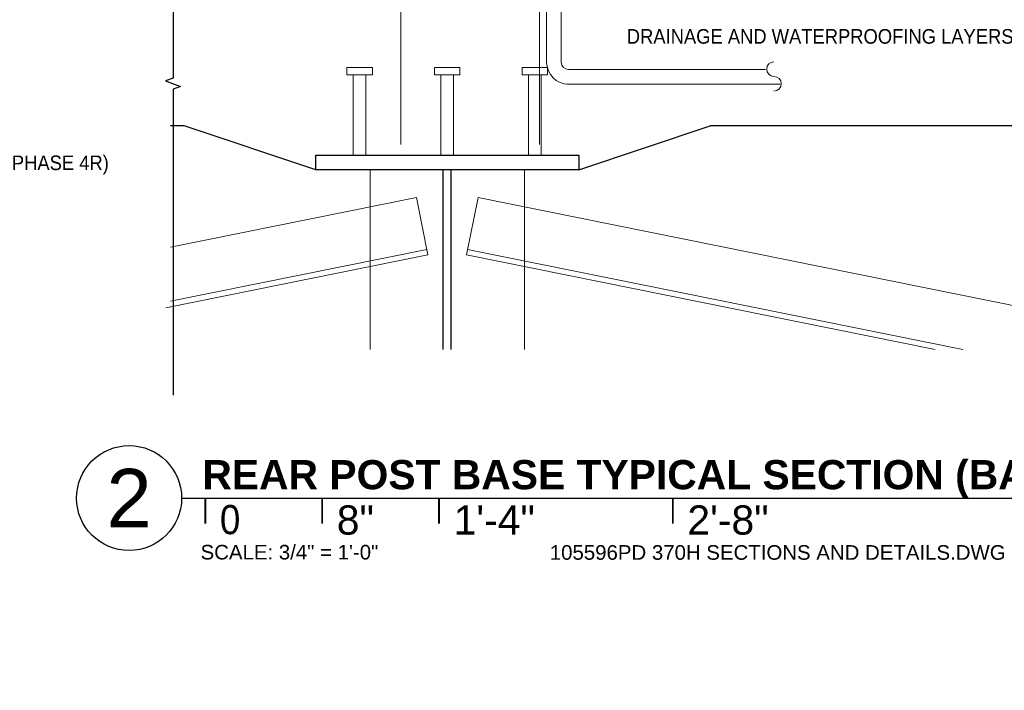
# Paper-space layout 'Layout1 (3)' of a CAD drawing. Header units: feet. Extents: x -43.8 to 27.2, y -8 to 56.
# Tile 10 of 15: x 7.2 to 11.4, y 3.5 to 6.4. Entities that reach past the tile are written whole.
import ezdxf
from ezdxf import colors
from ezdxf.entities.mleader import LeaderData, LeaderLine
from ezdxf.enums import TextEntityAlignment as Align
from ezdxf.math import Vec2, Vec3

# ---------------------------------------------------------------- set-up
doc = ezdxf.new("R2010")
doc.units = ezdxf.units.FT
doc.header["$LTSCALE"] = 0.1
doc.header["$MEASUREMENT"] = 0
doc.layers.get('0').update_dxf_attribs({"color": 252})
for name, color, linetype in [('CONNECTION DETAIL$0$L-DETL-ANNO', 190, 'Continuous'), ('FOUNDATION DETAILS$0$L-DETL-ANNO', 190, 'Continuous'), ('FOUNDATION DETAILS$0$L-DETL-LINE-.25', 2, 'Continuous'), ('FOUNDATION DETAILS$0$L-DETL-TITL', 151, 'Continuous')]:
    doc.layers.add(name, color=color, linetype=linetype)
for name, color, linetype, lineweight in [('FOUNDATION DETAILS$0$BR_P_Beam_Object', 252, 'Continuous', 30), ('FOUNDATION DETAILS$0$BR_P_Beam_Stl_Det', 1, 'Continuous', 13), ('FOUNDATION DETAILS$0$BR_P_Slab_Object', 3, 'Continuous', 30), ('FOUNDATION DETAILS$0$VG_P_Cells', 30, 'Continuous', 13), ('FOUNDATION DETAILS$0$VG_P_Landscape_Limits', 3, 'Continuous', 0)]:
    doc.layers.add(name, color=color, linetype=linetype, lineweight=lineweight)
doc.layers.add('FOUNDATION DETAILS$0$L-NPLT', color=252, linetype='Continuous', plot=False)
doc.styles.add('CONNECTION DETAIL$0$ARIAL', font='arial.ttf', dxfattribs={"width": 0.9})
doc.styles.add('FOUNDATION DETAILS$0$ARIAL', font='arial.ttf', dxfattribs={"width": 0.9})
doc.styles.add('FOUNDATION DETAILS$0$Arial Bold', font='arialbd.ttf')

# ---------------------------------------------------------------- blocks, each defined once
blk = doc.blocks.new('*U129')
at = {"layer": 'FOUNDATION DETAILS$0$L-DETL-LINE-.25', "linetype": 'Continuous'}
blk.add_lwpolyline([(0, 52.7), (0, 0.56), (-0.77, 0.28), (0.77, -0.28), (0, -0.56), (0, -32)], dxfattribs=at)
blk = doc.blocks.new('*U133')
blk.add_lwpolyline([(0.2246, 0), (6.9918, 0)])
at = {"const_width": 0.00781}
for points in [[(0.326, 0), (0.326, -0.1094)], [(0.826, 0), (0.826, -0.1094)], [(1.326, 0), (1.326, -0.1094)], [(2.326, 0), (2.326, -0.1094)]]:
    blk.add_lwpolyline(points, dxfattribs=at)
blk.add_circle((0, 0), 0.2246)
at = {"insert": (0.3885, -0.1562), "char_height": 0.125, "attachment_point": 7, "line_spacing_factor": 0.72, "style": 'FOUNDATION DETAILS$0$ARIAL'}
blk.add_mtext_dynamic_manual_height_columns('0', width=0.068609, gutter_width=0.625, heights=[0], dxfattribs=at)
for tag, p, style in [('DETAIL', (0.3135, 0.0377), 'FOUNDATION DETAILS$0$Arial Bold'), ('.5', (0.8885, -0.1562), 'FOUNDATION DETAILS$0$ARIAL'), ('1', (1.3885, -0.1562), 'FOUNDATION DETAILS$0$ARIAL'), ('2', (2.3885, -0.1562), 'FOUNDATION DETAILS$0$ARIAL')]:
    blk.add_attdef(tag, p, '', height=0.125, dxfattribs=dict(style=style))
at = {"style": 'FOUNDATION DETAILS$0$ARIAL'}
blk.add_attdef('#', text='', height=0.25, dxfattribs=at).set_placement((0, 0), align=Align.MIDDLE_CENTER)
at = {"layer": 'FOUNDATION DETAILS$0$L-NPLT', "color": 250, "style": 'FOUNDATION DETAILS$0$ARIAL'}
for tag, p in [('SCALE', (0.3057, -0.2627)), ('NAME', (1.7998, -0.2639))]:
    blk.add_attdef(tag, p, '', height=0.0625, dxfattribs=at)
blk = doc.blocks.new('FOUNDATION DETAILS')
at = {"layer": 'FOUNDATION DETAILS$0$BR_P_Beam_Object'}
for p, q in [((99.3741, 31.1943), (117.3741, 31.1943)), ((99.3741, 30.1943), (99.3741, 31.1943)), ((117.3741, 31.1943), (117.3741, 30.1943)), ((108.6553, 30.1943), (99.3741, 30.1943)), ((108.0928, 17.8891), (108.0928, 30.1943)), ((117.3741, 30.1943), (108.6553, 30.1943)), ((108.6553, 17.8891), (108.6553, 30.1943))]:
    blk.add_line(p, q, dxfattribs=at)
at = {"layer": 'FOUNDATION DETAILS$0$BR_P_Beam_Stl_Det'}
for p, q in [((101.4991, 36.6943), (101.4991, 37.1943)), ((101.4991, 37.1943), (103.2491, 37.1943)), ((101.4991, 36.6943), (101.4991, 37.1943)), ((101.4991, 37.1943), (103.2491, 37.1943)), ((103.2491, 36.6943), (103.2491, 37.1943)), ((103.2491, 36.6943), (103.2491, 37.1943)), ((107.4991, 36.6943), (107.4991, 37.1943)), ((107.4991, 37.1943), (109.2491, 37.1943)), ((107.4991, 36.6943), (107.4991, 37.1943)), ((107.4991, 37.1943), (109.2491, 37.1943)), ((109.2491, 36.6943), (109.2491, 37.1943)), ((109.2491, 36.6943), (109.2491, 37.1943)), ((113.4991, 36.6943), (113.4991, 37.1943)), ((113.4991, 37.1943), (115.2491, 37.1943)), ((113.4991, 36.6943), (113.4991, 37.1943)), ((113.4991, 37.1943), (115.2491, 37.1943)), ((115.2491, 36.6943), (115.2491, 37.1943)), ((115.2491, 36.6943), (115.2491, 37.1943)), ((101.4991, 36.6943), (103.2491, 36.6943)), ((101.4991, 36.6943), (103.2491, 36.6943)), ((101.9366, 31.1943), (101.9366, 36.6943)), ((101.9366, 31.1943), (101.9366, 36.6943)), ((102.8116, 31.1943), (102.8116, 36.6943)), ((102.8116, 31.1943), (102.8116, 36.6943)), ((107.4991, 36.6943), (109.2491, 36.6943)), ((107.4991, 36.6943), (109.2491, 36.6943)), ((107.9366, 31.1943), (107.9366, 36.6943)), ((107.9366, 31.1943), (107.9366, 36.6943)), ((108.8116, 31.1943), (108.8116, 36.6943)), ((108.8116, 31.1943), (108.8116, 36.6943)), ((113.4991, 36.6943), (115.2491, 36.6943)), ((113.4991, 36.6943), (115.2491, 36.6943)), ((113.9366, 31.1943), (113.9366, 36.6943)), ((113.9366, 31.1943), (113.9366, 36.6943)), ((114.8116, 31.1943), (114.8116, 36.6943)), ((114.8116, 31.1943), (114.8116, 36.6943)), ((103.0928, 17.8891), (103.0928, 30.1943)), ((113.6553, 17.8891), (113.6553, 30.1943)), ((113.6553, 17.8891), (113.6553, 30.1943)), ((109.6932, 24.3707), (110.4852, 28.2915)), ((109.6932, 24.3707), (110.4852, 28.2915)), ((161.9837, 17.8891), (110.4852, 28.2915)), ((161.9837, 17.8891), (110.4852, 28.2915)), ((141.7812, 17.8891), (109.6932, 24.3707)), ((141.7812, 17.8891), (109.6932, 24.3707)), ((143.6752, 17.8891), (109.7675, 24.7382)), ((143.6752, 17.8891), (109.7675, 24.7382))]:
    blk.add_line(p, q, dxfattribs=at)
at = {"layer": 'FOUNDATION DETAILS$0$BR_P_Beam_Stl_Det', "extrusion": (0, 0, -1)}
for p, q in [((89.4241, 24.89), (106.2635, 28.2915)), ((107.0554, 24.3707), (106.2635, 28.2915)), ((89.1035, 20.7445), (107.0554, 24.3707)), ((89.4241, 21.1918), (106.9812, 24.7382))]:
    blk.add_line(p, q, dxfattribs=at)
at = {"layer": 'FOUNDATION DETAILS$0$BR_P_Slab_Object'}
for p, q in [((90.3754, 33.1943), (89.4241, 33.1943)), ((90.3754, 33.1943), (89.4241, 33.1943)), ((99.3741, 30.1943), (90.3754, 33.1943)), ((99.3741, 30.1943), (90.3754, 33.1943)), ((117.3741, 30.1943), (126.3742, 33.1943)), ((117.3741, 30.1943), (126.3742, 33.1943)), ((181.418, 33.1943), (126.3742, 33.1943)), ((181.418, 33.1943), (126.3742, 33.1943))]:
    blk.add_line(p, q, dxfattribs=at)
at = {"layer": 'FOUNDATION DETAILS$0$VG_P_Cells', "flags": 128}
blk.add_lwpolyline([(105.1958, 31.9251), (105.1958, 76.2883), (114.6958, 76.2883), (114.6958, 31.9251)], dxfattribs=at)
at = {"layer": 'FOUNDATION DETAILS$0$VG_P_Landscape_Limits'}
for p, q in [((115.1813, 60.3129), (115.1813, 37.5575)), ((115.1813, 60.3129), (115.1813, 37.5575)), ((115.1813, 60.3129), (115.1813, 37.5575)), ((116.1813, 37.5575), (116.1813, 60.3129)), ((116.1813, 37.5575), (116.1813, 60.3129)), ((116.1813, 37.5575), (116.1813, 60.3129)), ((130.1628, 37.0575), (116.6812, 37.0575)), ((130.1628, 37.0575), (116.6812, 37.0575)), ((130.1628, 37.0575), (116.6812, 37.0575)), ((116.5619, 36.0575), (131.1628, 36.0575)), ((116.5619, 36.0575), (131.1628, 36.0575)), ((116.5619, 36.0575), (131.1628, 36.0575))]:
    blk.add_line(p, q, dxfattribs=at)
for centre, radius, start, end in [((116.6813, 37.5575), 1.5, 180, 270), ((116.6813, 37.5575), 1.5, 180, 270), ((116.6813, 37.5575), 1.5, 180, 270), ((116.6813, 37.5575), 0.5, 180, 270), ((116.6813, 37.5575), 0.5, 180, 270), ((116.6813, 37.5575), 0.5, 180, 270), ((130.7442, 37.0846), 0.5, 90, 270), ((130.7442, 37.0846), 0.5, 90, 270), ((130.7442, 37.0846), 0.5, 90, 270), ((130.7442, 36.0846), 0.5, 270, 90), ((130.7442, 36.0846), 0.5, 270, 90), ((130.7442, 36.0846), 0.5, 270, 90)]:
    blk.add_arc(centre, radius, start, end, dxfattribs=at)
at = {"layer": 'FOUNDATION DETAILS$0$L-DETL-LINE-.25', "xscale": 0.6666666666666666, "yscale": 0.6666666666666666, "zscale": 0.6666666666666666}
blk.add_blockref('*U129', (89.604, 36.0931), dxfattribs=at)
at = {"layer": 'FOUNDATION DETAILS$0$L-DETL-TITL', "xscale": 16, "yscale": 16, "zscale": 16}
blk.add_blockref('*U133', (86.5994, 7.7121), dxfattribs=at).add_auto_attribs({'SCALE': 'SCALE: 3/4" = 1\'-0"', 'DETAIL': 'REAR POST BASE TYPICAL SECTION (BASE COVER & WATERPROOFING)', '#': '2', 'NAME': '105596PD 370H SECTIONS AND DETAILS.DWG', '1': '1\'-4"', '2': '2\'-8"', '.5': '8"'})
at = {"layer": 'FOUNDATION DETAILS$0$L-DETL-ANNO'}
ml = blk.add_multileader_mtext('Standard', dxfattribs=at)
ml.set_content('DRAINAGE AND WATERPROOFING LAYERS (BY PHASE 4R)', color=11, style='FOUNDATION DETAILS$0$ARIAL')
ml.set_leader_properties()
ml.build(insert=Vec2(0, 0))
ml.multileader.update_dxf_attribs({"has_dogleg": 0, "dogleg_length": 0.36, "arrow_head_size": 1, "scale": 8})
ctx = ml.context
ctx.base_point, ctx.scale, ctx.char_height, ctx.arrow_head_size, ctx.landing_gap_size, ctx.plane_origin = Vec3(120.0561, 39.18), 8, 1, 1, 0.75, Vec3(169.0587, 42.957)
ctx.text_align_type = 2
notes = []
notes.append((ctx, [(1, (1, 1, 0), (160.2028, 39.18), (-1, 0), 2.88, [(1, [(170.0175, 42.6991), (161.344, 39.18), (164.8451, 47.9711), (161.344, 39.18)], 0, [])])]))
ctx.mtext.insert, ctx.mtext.alignment, ctx.mtext.flow_direction = Vec3(156.5728, 39.827), 3, 5
ml = blk.add_multileader_mtext('Standard', dxfattribs=at)
ml.set_content('DRAINAGE AND WATERPROOFING LAYERS (BY PHASE 4R)', color=11, style='FOUNDATION DETAILS$0$ARIAL')
ml.set_leader_properties()
ml.build(insert=Vec2(0, 0))
ml.multileader.update_dxf_attribs({"has_dogleg": 0, "dogleg_length": 0.36, "arrow_head_size": 1, "scale": 8})
ctx = ml.context
ctx.base_point, ctx.scale, ctx.char_height, ctx.arrow_head_size, ctx.landing_gap_size, ctx.plane_origin = Vec3(48.5566, 30.5227), 8, 1, 1, 0.75, Vec3(43.204, 34.2385)
notes.append((ctx, [(0, (1, 1, 0), (45.6766, 30.5227), (1, 0), 2.88, [(1, [(44.1628, 33.9806), (45.3493, 30.5227), (38.9904, 39.2526), (45.3493, 30.5227)], 0, [])])]))
ctx.mtext.insert, ctx.mtext.flow_direction = Vec3(49.3066, 31.1697), 5
for ctx, leaders in notes:
    for number, flags, end, landing, length, lines in leaders:
        leader = LeaderData()
        leader.index, (leader.has_last_leader_line, leader.has_dogleg_vector, leader.attachment_direction) = number, flags
        leader.last_leader_point, leader.dogleg_vector, leader.dogleg_length = Vec3(end), Vec3(landing), length
        for number, points, colour, breaks in lines:
            line = LeaderLine()
            line.index, line.vertices, line.color, line.breaks = number, Vec3.list(points), colors.encode_raw_color(colour), breaks
            leader.lines.append(line)
        ctx.leaders.append(leader)
blk = doc.blocks.new('CONNECTION DETAIL')
at = {"layer": 'CONNECTION DETAIL$0$L-DETL-ANNO'}
ml = blk.add_multileader_mtext('Standard', dxfattribs=at)
ml.set_content('NOTES:\\P\\pxi-3,l4,t4;1.^IMATERIAL: 316 STAINLESS STEEL \\P2.^IFINISH: 32 RMS', color=11, style='CONNECTION DETAIL$0$ARIAL')
ml.set_leader_properties()
ml.build(insert=Vec2(0, 0))
ml.multileader.update_dxf_attribs({"has_dogleg": 0, "dogleg_length": 0.36, "arrow_head_size": 0.15232, "scale": 8})
ctx = ml.context
ctx.base_point, ctx.scale, ctx.char_height, ctx.arrow_head_size, ctx.landing_gap_size, ctx.plane_origin = Vec3(-44.16472, -109.14743), 8, 0.1523231, 0.15232, 0.11424, Vec3(-44.98005, -108.58144)
notes = []
notes.append((ctx, [(0, (0, 0, 0), (0, 0), (1, 0), 1, [])]))
ctx.mtext.insert, ctx.mtext.width, ctx.mtext.flow_direction = Vec3(-44.05048, -109.06991), 4.9240501, 5
ml = blk.add_multileader_mtext('Standard', dxfattribs=at)
ml.set_content('2x.030 X 45 DEGREE ', color=11, style='CONNECTION DETAIL$0$ARIAL')
ml.set_leader_properties()
ml.build(insert=Vec2(0, 0))
ml.multileader.update_dxf_attribs({"has_dogleg": 0, "dogleg_length": 0.36, "arrow_head_size": 0.15232, "scale": 8})
ctx = ml.context
ctx.base_point, ctx.scale, ctx.char_height, ctx.arrow_head_size, ctx.landing_gap_size, ctx.plane_origin = Vec3(-39.45593, -104.26547), 8, 0.1523231, 0.15232, 0.11424, Vec3(-40.27126, -103.69948)
notes.append((ctx, [(0, (1, 1, 0), (-39.89462, -104.26547), (1, 0), 0.43869, [(0, [(-39.82977, -104.49253), (-39.62246, -104.26547)], 0, [])])]))
ctx.mtext.insert, ctx.mtext.width, ctx.mtext.flow_direction = Vec3(-39.34168, -104.18795), 1.9883191, 5
for ctx, leaders in notes:
    for number, flags, end, landing, length, lines in leaders:
        leader = LeaderData()
        leader.index, (leader.has_last_leader_line, leader.has_dogleg_vector, leader.attachment_direction) = number, flags
        leader.last_leader_point, leader.dogleg_vector, leader.dogleg_length = Vec3(end), Vec3(landing), length
        for number, points, colour, breaks in lines:
            line = LeaderLine()
            line.index, line.vertices, line.color, line.breaks = number, Vec3.list(points), colors.encode_raw_color(colour), breaks
            leader.lines.append(line)
        ctx.leaders.append(leader)

psp = doc.layouts.new('Layout1 (3)')

# ---------------------------------------------------------------- block references
for name, p, xscale, yscale, zscale in [('CONNECTION DETAIL', (23.4205, 55.96), 0.4999999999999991, 0.4999999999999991, 0.4999999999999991), ('FOUNDATION DETAILS', (2.2123, 3.8885), 0.0625, 0.0625, 0.0625)]:
    psp.add_blockref(name, p, dxfattribs=dict(xscale=xscale, yscale=yscale, zscale=zscale))

doc.saveas('drawing.dxf')
